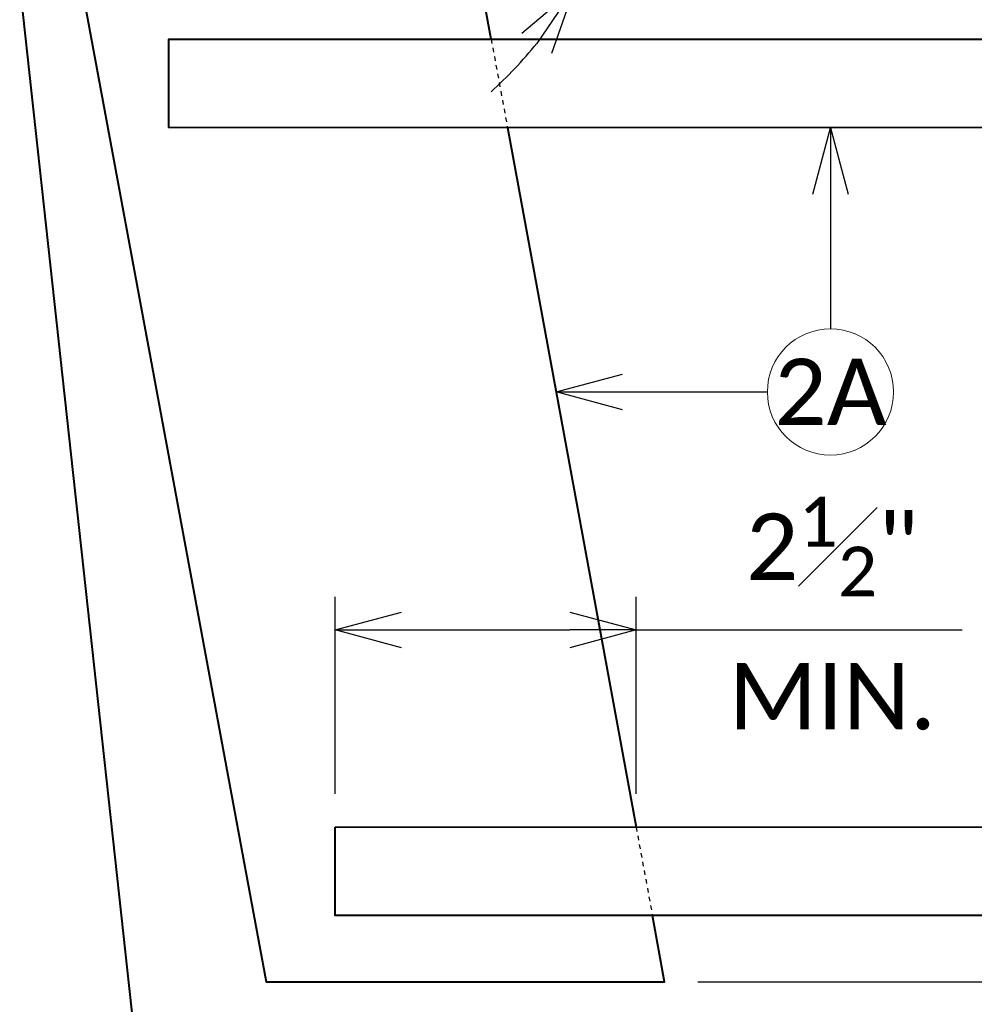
# Model space of a CAD drawing. Header units: metres. Extents: x -113 to 509, y -50 to 519.
# Tile 22 of 240: x -52 to -31, y -18 to 5. Entities that reach past the tile are written whole.
import ezdxf
from ezdxf import colors
from ezdxf.entities.mleader import LeaderData, LeaderLine
from ezdxf.enums import TextEntityAlignment as Align
from ezdxf.math import Vec2, Vec3

# ---------------------------------------------------------------- set-up
doc = ezdxf.new("R2010")
doc.units = ezdxf.units.M
doc.header["$MEASUREMENT"] = 0
doc.linetypes.add('Wisdot2', pattern=[0.125, 0.0625, -0.0625])
for name, color, linetype, lineweight in [('B_ANNO_DIM', 7, 'Continuous', 18), ('B_ANNO_SYMB', 7, 'Continuous', 18), ('B_ANNO_TEXT', 7, 'Continuous', 18), ('B_DETAIL_HIDDEN', 7, 'Wisdot2', 25), ('B_DETAIL_OBJ', 7, 'Continuous', 40)]:
    doc.layers.add(name, color=color, linetype=linetype, lineweight=lineweight)
doc.styles.add('Annotative', font='calibri.ttf', dxfattribs={"height": 0.0625})
doc.styles.get("Standard").update_dxf_attribs({"font": 'calibri.ttf'})
doc.dimstyles.new('Annotative', dxfattribs={"dimscale": 0, "dimtxt": 0.0625, "dimasz": 0.0625, "dimexe": 0.03125, "dimexo": 0.03125, "dimgap": 0.03125, "dimtad": 1, "dimdec": 3, "dimzin": 3, "dimdsep": 46, "dimlunit": 4, "dimtxsty": 'Standard', "dimblk": 'OPEN30', "dimcen": 0.03125, "dimaunit": 1, "dimadec": 0, "dimazin": 3, "dimtfac": 0.75, "dimtdec": 3, "dimtofl": 0, "dimtmove": 0, "dimatfit": 3, "dimldrblk": 'OPEN30', "dimfxl": 1, "dimtfill": 1, "dimfrac": 1, "dimtolj": 1, "dimtzin": 0, "dimarcsym": 0})

# ---------------------------------------------------------------- blocks, each defined once
blk = doc.blocks.new('_Open30')
at = {"color": 0, "linetype": 'ByBlock', "lineweight": -2}
for p, q in [((-1, 0.268), (0, 0)), ((0, 0), (-1, -0.268)), ((0, 0), (-1, 0))]:
    blk.add_line(p, q, dxfattribs=at)
blk = doc.blocks.new('*D34')
at = {"layer": 'B_ANNO_DIM', "color": 0, "lineweight": -2, "transparency": 16777216}
for p, q in [((-11.499, -14.055), (-11.499, -12.555)), ((-36.942, -17.057), (-10.749, -17.057)), ((-11.499, -18.557), (-11.499, -24.115))]:
    blk.add_line(p, q, dxfattribs=at)
at = {"layer": 'Defpoints', "color": 0, "transparency": 16777216}
for p in [(-11.499, -15.555), (-37.692, -17.057), (-11.499, -17.057)]:
    blk.add_point(p, dxfattribs=at)
at = {"layer": 'B_ANNO_DIM', "color": 0, "lineweight": -2, "transparency": 16777216, "xscale": 1.5, "yscale": 1.5, "zscale": 1.5}
for p, rotation in [((-11.499, -15.555), 270), ((-11.499, -17.057), 90)]:
    blk.add_blockref('_Open30', p, dxfattribs=dict(at, rotation=rotation))
at = {"layer": 'B_ANNO_DIM', "color": 0, "transparency": 16777216, "insert": (-13.381, -22.086), "char_height": 1.5, "attachment_point": 5, "rotation": 90, "bg_fill": 3, "box_fill_scale": 1.25, "bg_fill_color": 256, "bg_fill_true_color": 13158600, "bg_fill_transparency": 0}
blk.add_mtext('\\A1;{\\H0.75x;\\S1#2;}"', dxfattribs=at)
blk = doc.blocks.new('*D35')
at = {"layer": 'B_ANNO_DIM', "color": 0, "lineweight": -2, "transparency": 16777216}
blk.add_line((-41.417, 6.355), (-39.084, 5.008), dxfattribs=at)
for start, end in [(8.8525, 17.705), (312.2962, 321.1487)]:
    blk.add_arc((-48.15, 10.241), 9.718, start, end, dxfattribs=at)
at = {"layer": 'Defpoints', "color": 0, "transparency": 16777216}
for p in [(-48.15, 10.241), (-48.15, 10.241), (-38.432, 10.241), (-39.018, 6.918), (-42.067, 6.73)]:
    blk.add_point(p, dxfattribs=at)
at = {"layer": 'B_ANNO_DIM', "color": 0, "lineweight": -2, "transparency": 16777216, "xscale": 1.5, "yscale": 1.5, "zscale": 1.5}
for p, rotation in [((-38.432, 10.241), 274.4262511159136), ((-39.734, 5.383), 55.57499453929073)]:
    blk.add_blockref('_Open30', p, dxfattribs=dict(at, rotation=rotation))
at = {"layer": 'B_ANNO_DIM', "color": 0, "transparency": 16777216, "insert": (-40.23, 8.119), "char_height": 1.5, "attachment_point": 5, "rotation": 75.0006}
blk.add_mtext('\\A1;30°', dxfattribs=at)
blk = doc.blocks.new('*D36')
at = {"layer": 'B_ANNO_DIM', "color": 0, "lineweight": -2, "transparency": 16777216}
for p, q in [((-45.133, -12.807), (-45.133, -8.355)), ((-38.336, -12.806), (-38.336, -8.355)), ((-43.633, -9.105), (-39.836, -9.105)), ((-38.336, -9.105), (-30.971, -9.105))]:
    blk.add_line(p, q, dxfattribs=at)
at = {"layer": 'Defpoints', "color": 0, "transparency": 16777216}
for p in [(-38.336, -9.105), (-45.133, -13.557), (-38.336, -13.556)]:
    blk.add_point(p, dxfattribs=at)
at = {"layer": 'B_ANNO_DIM', "color": 0, "lineweight": -2, "transparency": 16777216, "xscale": 1.5, "yscale": 1.5, "zscale": 1.5, "rotation": 180}
blk.add_blockref('_Open30', (-45.133, -9.105), dxfattribs=at)
at = {"layer": 'B_ANNO_DIM', "color": 0, "lineweight": -2, "transparency": 16777216, "xscale": 1.5, "yscale": 1.5, "zscale": 1.5}
blk.add_blockref('_Open30', (-38.336, -9.105), dxfattribs=at)
at = {"layer": 'B_ANNO_DIM', "color": 0, "transparency": 16777216, "char_height": 1.5, "attachment_point": 5, "bg_fill": 3, "box_fill_scale": 1.25, "bg_fill_color": 256, "bg_fill_true_color": 13158600, "bg_fill_transparency": 0}
for s, insert in [('\\A1;2{\\H0.75x;\\S1#2;}"', (-33.904, -7.224)), ('\\A1;MIN.', (-33.904, -10.611))]:
    blk.add_mtext(s, dxfattribs=dict(at, insert=insert))
blk = doc.blocks.new('INS_JTSS_SLPFAC_BASE')
at = {"layer": 'B_ANNO_SYMB'}
blk.add_circle((78.8824, -270.5671), 1.4255, dxfattribs=at)
at = {"layer": 'B_DETAIL_HIDDEN', "ltscale": 0.5}
for p, q in [((71.2192, -262.5962), (71.587, -264.5962)), ((74.4928, -280.3962), (74.8606, -282.3962))]:
    blk.add_line(p, q, dxfattribs=at)
at = {"layer": 'B_DETAIL_OBJ'}
for p, q in [((60.5692, -261.3962), (64.3302, -295.8001)), ((71.587, -264.5962), (74.4928, -280.3962))]:
    blk.add_line(p, q, dxfattribs=at)
at = {"layer": 'B_DETAIL_OBJ', "flags": 128}
for points in [[(71.2192, -262.5962), (70.7618, -260.1092), (64.6788, -256.5973)], [(61.9682, -261.3962), (66.1368, -283.8962), (75.1364, -283.8962), (74.8606, -282.3962)]]:
    blk.add_lwpolyline(points, dxfattribs=at)
blk.add_lwpolyline([(67.6955, -280.3962), (82.3533, -280.3938, 1), (82.3533, -264.5986), (63.9355, -264.5962), (63.9355, -262.5962), (82.3533, -262.5986, -1), (82.3533, -282.3938), (67.6955, -282.3962)], format="xyb", close=True, dxfattribs=at)
at = {"layer": 'B_ANNO_DIM', "lineweight": 30}
for tag, p in [('BAR1', (10.7294, -248.1165)), ('BAR3', (129.0984, -257.5272))]:
    blk.add_attdef(tag, text='', height=1.5, dxfattribs=at).set_placement(p, align=Align.TOP_LEFT)
at = {"layer": 'B_ANNO_DIM', "style": 'Annotative'}
for tag, p in [('BAR2', (96.1024, -274.8563)), ('BAR4', (122.9444, -296.1127))]:
    blk.add_attdef(tag, text='', height=1.5, dxfattribs=at).set_placement(p, align=Align.TOP_LEFT)
at = {"layer": 'B_ANNO_TEXT', "insert": (78.8824, -270.5671), "char_height": 1.5, "width": 3.563823, "attachment_point": 5, "style": 'Annotative'}
blk.add_mtext('2A', dxfattribs=at)
at = {"layer": 'B_ANNO_TEXT', "style": 'Annotative'}
for tag, p in [('SS', (321.0554, -84.683)), ('BID#', (275.9705, -312.1489))]:
    blk.add_attdef(tag, p, '', height=1.5, dxfattribs=at)
blk.add_attdef('DIM3', text='', height=1.5, rotation=90, dxfattribs=at).set_placement((10.1258, -92.6066), align=Align.MIDDLE_CENTER)
at = {"layer": 'B_ANNO_DIM'}
dim = blk.add_angular_dim_2l(base=(73.8108, -259.921), line1=((64.6788, -256.5973), (74.3968, -256.5973)), line2=((70.7618, -260.1092), (64.6788, -256.5973)), dimstyle='Annotative', override={"dimtfill": 0}, dxfattribs=at)
dim.commit()
dim.dimension.update_dxf_attribs({"geometry": '*D35', "text_midpoint": (72.599, -258.7195), "insert": (112.8286, -266.8387)})
ml = blk.add_multileader_mtext('Standard', dxfattribs=at)
ml.set_content('', color=256)
ml.set_leader_properties()
ml.set_arrow_properties(name='OPEN30')
ml.build(insert=Vec2(0, 0))
ml.multileader.update_dxf_attribs({"text_right_attachment_type": 3, "dogleg_length": 0.0625, "arrow_head_size": 1.5, "scale": 24})
ctx = ml.context
ctx.base_point, ctx.scale, ctx.char_height, ctx.arrow_head_size, ctx.landing_gap_size, ctx.plane_origin, ctx.plane_x_axis, ctx.plane_y_axis = Vec3(78.8824, -270.6416), 24, 1.5, 1.5, 0.75, Vec3(78.8824, -264.1637), Vec3(0, 1), Vec3(-1, 0)
ctx.right_attachment = 3
notes = []
notes.append((ctx, [(0, (1, 1, 0), (78.8824, -267.6416), (0, -1), 1.5, [(0, [(78.8825, -264.5981), (78.8824, -267.6416), (78.8824, -267.6416)], 0, [])])]))
ctx.mtext.insert, ctx.mtext.text_direction, ctx.mtext.rotation, ctx.mtext.flow_direction = Vec3(78.1324, -269.8916), Vec3(0, 1), 1.5707963, 5
ml = blk.add_multileader_mtext('Standard', dxfattribs=at)
ml.set_content('', color=256)
ml.set_leader_properties()
ml.set_arrow_properties(name='OPEN30')
ml.build(insert=Vec2(0, 0))
ml.multileader.update_dxf_attribs({"text_right_attachment_type": 3, "dogleg_length": 0.0625, "arrow_head_size": 1.5, "scale": 24})
ctx = ml.context
ctx.base_point, ctx.scale, ctx.char_height, ctx.arrow_head_size, ctx.landing_gap_size, ctx.plane_origin, ctx.plane_x_axis, ctx.plane_y_axis = Vec3(78.9569, -270.5671), 24, 1.5, 1.5, 0.75, Vec3(72.479, -270.5671), Vec3(-1, 0), Vec3(0, -1)
ctx.right_attachment = 3
notes.append((ctx, [(0, (1, 1, 0), (75.9569, -270.5671), (1, 0), 1.5, [(0, [(72.6851, -270.5671), (75.9569, -270.5671), (75.9569, -270.5671)], 0, [])])]))
ctx.mtext.insert, ctx.mtext.text_direction, ctx.mtext.rotation, ctx.mtext.flow_direction = Vec3(78.2069, -271.3171), Vec3(-1, 0), 3.1415927, 5
for ctx, leaders in notes:
    for number, flags, end, landing, length, lines in leaders:
        leader = LeaderData()
        leader.index, (leader.has_last_leader_line, leader.has_dogleg_vector, leader.attachment_direction) = number, flags
        leader.last_leader_point, leader.dogleg_vector, leader.dogleg_length = Vec3(end), Vec3(landing), length
        for number, points, colour, breaks in lines:
            line = LeaderLine()
            line.index, line.vertices, line.color, line.breaks = number, Vec3.list(points), colors.encode_raw_color(colour), breaks
            leader.lines.append(line)
        ctx.leaders.append(leader)
dim = blk.add_linear_dim(base=(101.33, -283.8962), p1=(101.33, -282.3938), p2=(75.1364, -283.8962), angle=270, dimstyle='Annotative', override={"dimlfac": 0.3}, dxfattribs=at)
dim.commit()
dim.dimension.update_dxf_attribs({"geometry": '*D34', "text_midpoint": (99.448, -288.9249), "insert": (112.8286, -266.8387)})
dim = blk.add_linear_dim(base=(74.4926, -275.9441), p1=(67.6955, -280.3962), p2=(74.4926, -280.3951), text='<>\\XMIN.', dimstyle='Annotative', override={"dimlfac": 0.37}, dxfattribs=at)
dim.commit()
dim.dimension.update_dxf_attribs({"geometry": '*D36', "text_midpoint": (78.9251, -275.9441), "dimtype": 128, "insert": (112.8286, -266.8387)})

msp = doc.modelspace()

# ---------------------------------------------------------------- block references
msp.add_blockref('INS_JTSS_SLPFAC_BASE', (-112.829, 266.839))

doc.saveas('drawing.dxf')
